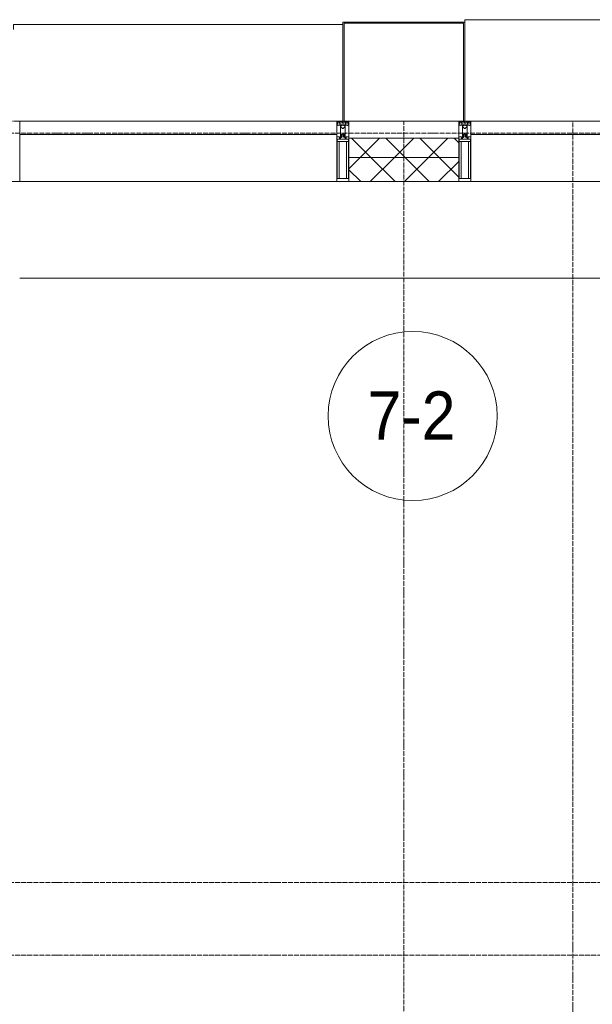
# Model space of a CAD drawing. Header units: millimetres. Extents: x 5617 to 107604, y 7718 to 206326.
# Tile 42 of 65: x 44601 to 46971, y 29497 to 33570. Entities that reach past the tile are written whole.
import ezdxf

# ---------------------------------------------------------------- set-up
doc = ezdxf.new("R2010")
doc.units = ezdxf.units.MM
doc.linetypes.add('ADSK_Линия сетки', pattern=[25, 20, -2.5, 0, -2.5])
doc.linetypes.add('Линия сетки', pattern=[25, 20, -2.5, 0, -2.5])
for name, color, linetype, lineweight in [('Импосты витража', 7, 'Continuous', 18), ('Колонны', 7, 'Continuous', 18), ('Марки помещений', 7, 'Continuous', 20), ('Оси', 7, 'Continuous', 9), ('Панели витража', 7, 'Continuous', 18), ('Перекрытия', 7, 'Continuous', 18), ('Стены разрез', 7, 'Continuous', 40), ('Стены штриховка', 7, 'Continuous', 40), ('Элементы узлов', 7, 'Continuous', 18)]:
    doc.layers.add(name, color=color, linetype=linetype, lineweight=lineweight)
doc.styles.add('Arial_3', font='arial.ttf', dxfattribs={"width": 0.9, "height": 200})
pattern_1 = [(45, (0, 0), (-70.71068, 70.71068), []), (135, (0, 0), (-70.71068, -70.71068), [])]

# ---------------------------------------------------------------- blocks, each defined once
blk = doc.blocks.new('135_SLK_K4_AR_rvt-1-МКСС_К4_L17_58_200_')
at = {"layer": 'Перекрытия', "color": 253, "true_color": 0xaaaaaa}
blk.add_line((120550, 32500), (117160, 32500), dxfattribs=at)
blk = doc.blocks.new('System Panel - A_PAN_Glass-7513417-МКСС_К4_L17_58_200_')
at = {"layer": 'Панели витража', "color": 253, "lineweight": 5, "true_color": 0xaaaaaa}
for p, q in [((656.25, 0), (-656.25, 0)), ((-656.25, 0), (-656.25, -55)), ((656.25, -55), (656.25, 0)), ((-656.25, -55), (656.25, -55))]:
    blk.add_line(p, q, dxfattribs=at)
blk = doc.blocks.new('Rectangular Mullion - R_StandardFrame_50Wx250H-V64-МКСС_К4_L17_58_200_')
at = {"layer": 'Импосты витража', "color": 253, "lineweight": 5, "true_color": 0xaaaaaa}
blk.add_line((132872.5, 32900), (131560, 32900), dxfattribs=at)
blk = doc.blocks.new('Rectangular Mullion - 50Wx250H-2623690-МКСС_К4_L17_58_200_')
at = {"layer": 'Элементы узлов', "color": 253, "lineweight": 5, "true_color": 0xaaaaaa}
for p, q in [((-25, 65.2), (-25, 250)), ((-25, 250), (0, 250)), ((25, 250), (0, 250)), ((25, 65.2), (25, 250)), ((-23, 237.3), (0, 237.3)), ((-23, 237.3), (-23, 73.6)), ((-14.9, 84), (-14.9, 237.3)), ((23, 237.3), (0, 237.3)), ((14.9, 84), (14.9, 237.3)), ((23, 237.3), (23, 73.6)), ((0, 84), (-23, 84)), ((0, 84), (23, 84)), ((-14, 65.2), (-25, 65.2)), ((-0.5, 73.6), (-23, 73.6)), ((-14, 71.3), (-14, 65.2)), ((-10, 71.3), (-14, 71.3)), ((-10, 53), (-10, 71.3)), ((-8.7, 53), (-10, 53)), ((-10, 53), (-10, 17)), ((-8.7, 53), (-7, 54.7)), ((-7, 65.2), (-5.9, 67.3)), ((-7, 65.2), (-7, 54.7)), ((-4.1, 67.3), (-5.9, 67.3)), ((-4.1, 67.3), (-2.9, 65.1)), ((-2.9, 65.1), (-2.9, 54.6)), ((-1.3, 53), (-2.9, 54.6)), ((0, 53), (-1.3, 53)), ((0, 53), (1.3, 53)), ((0.5, 73.6), (23, 73.6)), ((1.3, 53), (2.9, 54.6)), ((4.1, 67.3), (2.9, 65.1)), ((2.9, 65.1), (2.9, 54.6)), ((4.1, 67.3), (5.9, 67.3)), ((7, 65.2), (5.9, 67.3)), ((7, 65.2), (7, 54.7)), ((8.7, 53), (7, 54.7)), ((8.7, 53), (10, 53)), ((10, 71.3), (14, 71.3)), ((10, 53), (10, 71.3)), ((10, 53), (10, 17)), ((14, 71.3), (14, 65.2)), ((14, 65.2), (25, 65.2)), ((-23.8, 14.6), (-25, 14.2)), ((-25, 0), (-25, 14.2)), ((-22.3, 17), (-23.8, 17)), ((-23.8, 17), (-23.8, 14.6)), ((-22.5, 10.6), (-23.8, 14.6)), ((-22.5, 10.6), (-23.7, 9.9)), ((-23.7, 1.3), (-23.7, 9.9)), ((-23.7, 1.3), (-11.8, 1.3)), ((-23.2, 10.2), (-22.5, 8)), ((-22.5, 8), (-22.5, 4.5)), ((-21.3, 4.5), (-22.5, 4.5)), ((-22.3, 17), (-22.3, 16)), ((-22.3, 16), (-21.3, 16)), ((-19, 17.6), (-21.3, 16)), ((-21.3, 4.5), (-21.3, 6.5)), ((-21.3, 6.5), (-14.2, 6.5)), ((-18.4, 16.6), (-19, 17.6)), ((-7.4, 16.6), (-18.4, 16.6)), ((-14.2, 6.5), (-14.2, 4.5)), ((-13.2, 4.5), (-14.2, 4.5)), ((-13.2, 4.5), (-12.2, 7.2)), ((-12.7, 7.6), (-11.3, 11.4)), ((-12.7, 7.6), (-11.8, 6.9)), ((-12.2, 9), (-12.2, 14.8)), ((-12.2, 14.8), (0, 14.8)), ((-11.8, 1.3), (-11.8, 6.9)), ((-10.5, 11.2), (-11.3, 11.4)), ((-10.5, 1.5), (-10.5, 11.2)), ((-4.8, 1.5), (-10.5, 1.5)), ((-10, 17), (-7.5, 17)), ((-8.5, 23), (-1.5, 30)), ((-8.5, 18.5), (-8.5, 23)), ((-7.5, 18.5), (-8.5, 18.5)), ((-7.5, 17), (-7.5, 18.5)), ((-7.4, 18), (-7.4, 16.6)), ((-2.6, 18), (-7.4, 18)), ((0, 8), (-4.8, 8)), ((-4.8, 1.5), (-4.8, 8)), ((-2.6, 18), (-2.6, 16.8)), ((-2.6, 16.8), (0, 16.8)), ((-1.5, 30), (0, 30)), ((1.5, 30), (0, 30)), ((2.6, 16.8), (0, 16.8)), ((0, 14.8), (0, 16.8)), ((0, 14.8), (0, 16.8)), ((12.2, 14.8), (0, 14.8)), ((0, 0), (0, 8)), ((0, 8), (4.8, 8)), ((0, 0), (0, 8)), ((8.5, 23), (1.5, 30)), ((2.6, 18), (2.6, 16.8)), ((2.6, 18), (7.4, 18)), ((4.8, 1.5), (4.8, 8)), ((4.8, 1.5), (10.5, 1.5)), ((7.4, 18), (7.4, 16.6)), ((7.4, 16.6), (18.4, 16.6)), ((7.5, 18.5), (8.5, 18.5)), ((7.5, 17), (7.5, 18.5)), ((10, 17), (7.5, 17)), ((8.5, 18.5), (8.5, 23)), ((10.5, 11.2), (11.3, 11.4)), ((10.5, 1.5), (10.5, 11.2)), ((12.7, 7.6), (11.3, 11.4)), ((12.7, 7.6), (11.8, 6.9)), ((11.8, 1.3), (11.8, 6.9)), ((23.7, 1.3), (11.8, 1.3)), ((12.2, 9), (12.2, 14.8)), ((13.2, 4.5), (12.2, 7.2)), ((13.2, 4.5), (14.2, 4.5)), ((21.3, 6.5), (14.2, 6.5)), ((14.2, 6.5), (14.2, 4.5)), ((18.4, 16.6), (19, 17.6)), ((19, 17.6), (21.3, 16)), ((22.3, 16), (21.3, 16)), ((21.3, 4.5), (21.3, 6.5)), ((21.3, 4.5), (22.5, 4.5)), ((22.3, 17), (22.3, 16)), ((22.3, 17), (23.8, 17)), ((22.5, 10.6), (23.8, 14.6)), ((22.5, 10.6), (23.7, 9.9)), ((23.2, 10.2), (22.5, 8)), ((22.5, 8), (22.5, 4.5)), ((23.7, 1.3), (23.7, 9.9)), ((23.8, 17), (23.8, 14.6)), ((23.8, 14.6), (25, 14.2)), ((25, 0), (25, 14.2)), ((-25, 0), (0, 0)), ((25, 0), (0, 0))]:
    blk.add_line(p, q, dxfattribs=at)
for centre, start, end in [((-0.5, 73.1), 360, 90), ((0.5, 73.1), 90, 180)]:
    blk.add_arc(centre, 0.5, start, end, dxfattribs=at)
blk = doc.blocks.new('Rectangular Mullion - R_StandardFrame_50Wx250H-V63-МКСС_К4_L17_58_200_')
at = {"layer": 'Импосты витража', "color": 253, "lineweight": 5, "true_color": 0xaaaaaa}
for p, q in [((-25, 0), (-25, 250)), ((-25, 250), (25, 250)), ((25, 250), (25, 0)), ((0, 0), (-25, 0)), ((25, 0), (5, 0))]:
    blk.add_line(p, q, dxfattribs=at)
blk = doc.blocks.new('Rectangular Mullion - R_StandardFrame_50Wx250H-7511672-МКСС_К4_L17_58_200_')
at = {"layer": 'Импосты витража', "color": 253, "lineweight": 5, "true_color": 0xaaaaaa}
for p, q in [((-25, 0), (-25, 250)), ((-25, 250), (25, 250)), ((25, 250), (25, 0)), ((-5, 0), (-25, 0)), ((25, 0), (0, 0))]:
    blk.add_line(p, q, dxfattribs=at)
blk = doc.blocks.new('A_SLK_PAN_Type1 - Прямой тип панели-6538287-МКСС_К4_L17_58_200_')
at = {"layer": 'Колонны', "lineweight": 5}
for p, q in [((-247.5, 0), (-252.5, 0)), ((-252.5, 0), (-252.5, -410)), ((-247.5, -405), (-247.5, 0)), ((227.5, 0), (-227.5, 0)), ((247.5, 0), (247.5, -405)), ((252.5, 0), (247.5, 0)), ((252.5, -410), (252.5, 0)), ((247.5, -405), (-247.5, -405)), ((-252.5, -410), (252.5, -410))]:
    blk.add_line(p, q, dxfattribs=at)
blk = doc.blocks.new('A_OGR_PAN_Отлив - A_OGR_PAN_Отлив-V76-МКСС_К4_L17_58_200_')
at = {"layer": 'Колонны', "color": 253, "lineweight": 5, "true_color": 0xaaaaaa}
for p in [(681.25, 420), (-681.25, 410)]:
    blk.add_line(p, (-681.25, 420), dxfattribs=at)
blk = doc.blocks.new('A_OGR_PAN_Отлив - A_OGR_PAN_Отлив-6265609-МКСС_К4_L17_58_200_')
at = {"layer": 'Колонны', "color": 253, "lineweight": 5, "true_color": 0xaaaaaa}
for p in [(681.25, 400), (-681.25, 380)]:
    blk.add_line(p, (-681.25, 400), dxfattribs=at)
blk = doc.blocks.new('135_SLK_K4_AR_FCD_rvt-1-МКСС_К4_L17_58_200_')
at = {"layer": 'Стены разрез', "lineweight": 5, "true_color": 0xaaaaaa}
h = blk.add_hatch(dxfattribs=at)
h.set_pattern_fill('FP_4', color=253, style=0, pattern_type=2)
h.set_pattern_definition(pattern_1)
h.paths.add_polyline_path([(118977.5, 33000), (118977.5, 33080), (118522.5, 33080), (118522.5, 33000), (118590.4, 33000)])
h = blk.add_hatch(dxfattribs=at)
h.set_pattern_fill('FP_4', color=253, style=0, pattern_type=2)
h.set_pattern_definition(pattern_1)
h.paths.add_polyline_path([(118977.5, 32900), (118977.5, 33000), (118522.5, 33000), (118522.5, 32900), (118590.4, 32900)])
at = {"layer": 'Стены разрез', "color": 253, "lineweight": 9, "true_color": 0xaaaaaa}
for p, q in [((118977.5, 33080), (118522.5, 33080)), ((118522.5, 33080), (118522.5, 32900)), ((118977.5, 32900), (118977.5, 33080)), ((118522.5, 32900), (118977.5, 32900))]:
    blk.add_line(p, q, dxfattribs=at)
at = {"layer": 'Стены штриховка', "color": 253, "lineweight": 9, "true_color": 0xaaaaaa}
blk.add_line((118977.5, 33000), (118522.5, 33000), dxfattribs=at)
at = {"layer": 'Импосты витража', "color": 253, "lineweight": 5, "true_color": 0xaaaaaa, "extrusion": (0, 0, -1), "rotation": 180}
for name, p in [('Rectangular Mullion - R_StandardFrame_50Wx250H-7511672-МКСС_К4_L17_58_200_', (-117135, 33150)), ('Rectangular Mullion - 50Wx250H-2623690-МКСС_К4_L17_58_200_', (-118497.5, 33150)), ('Rectangular Mullion - R_StandardFrame_50Wx250H-V63-МКСС_К4_L17_58_200_', (-118497.5, 33150)), ('Rectangular Mullion - 50Wx250H-2623690-МКСС_К4_L17_58_200_', (-119002.5, 33150)), ('Rectangular Mullion - R_StandardFrame_50Wx250H-7511672-МКСС_К4_L17_58_200_', (-119002.5, 33150))]:
    blk.add_blockref(name, p, dxfattribs=at)
at = {"layer": 'Импосты витража', "color": 253, "lineweight": 5, "true_color": 0xaaaaaa}
for p in [(-14400, 0), (-12532.5, 0)]:
    blk.add_blockref('Rectangular Mullion - R_StandardFrame_50Wx250H-V64-МКСС_К4_L17_58_200_', p, dxfattribs=at)
at = {"layer": 'Колонны', "color": 253, "lineweight": 5, "true_color": 0xaaaaaa}
for name, p in [('A_OGR_PAN_Отлив - A_OGR_PAN_Отлив-V76-МКСС_К4_L17_58_200_', (119683.8, 33150)), ('A_OGR_PAN_Отлив - A_OGR_PAN_Отлив-6265609-МКСС_К4_L17_58_200_', (117816.3, 33150))]:
    blk.add_blockref(name, p, dxfattribs=at)
at = {"layer": 'Колонны', "color": 253, "lineweight": 5, "true_color": 0xaaaaaa, "rotation": 180}
blk.add_blockref('A_SLK_PAN_Type1 - Прямой тип панели-6538287-МКСС_К4_L17_58_200_', (118750, 33150), dxfattribs=at)
at = {"layer": 'Панели витража', "color": 253, "lineweight": 5, "true_color": 0xaaaaaa}
for p in [(117816.3, 33150), (119683.8, 33150)]:
    blk.add_blockref('System Panel - A_PAN_Glass-7513417-МКСС_К4_L17_58_200_', p, dxfattribs=at)
blk = doc.blocks.new('050_Марка_Помещение - Номер-620969-МКСС_К4_L17_58_200_')
at = {"layer": 'Марки помещений'}
blk.add_circle((0, 0), 3.5, dxfattribs=at)

msp = doc.modelspace()

# ---------------------------------------------------------------- linework, layer by layer
at = {"layer": 'Оси', "linetype": 'Линия сетки'}
for p, q in [((46191.3, 12025.7), (46191.3, 33150)), ((46891.3, 13295.7), (46891.3, 33150))]:
    msp.add_line(p, q, dxfattribs=at)
at = {"layer": 'Оси', "linetype": 'ADSK_Линия сетки'}
for p, q in [((64356.3, 33100), (24852.5, 33100)), ((64356.3, 30000), (26122.5, 30000)), ((64356.3, 29700), (24852.5, 29700))]:
    msp.add_line(p, q, dxfattribs=at)

# ---------------------------------------------------------------- block references
at = {"lineweight": 5}
for name in ['135_SLK_K4_AR_FCD_rvt-1-МКСС_К4_L17_58_200_', '135_SLK_K4_AR_rvt-1-МКСС_К4_L17_58_200_']:
    msp.add_blockref(name, (-72558.7, 0), dxfattribs=at)
at = {"layer": 'Марки помещений', "xscale": 99.99999999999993, "yscale": 99.99999999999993, "zscale": 99.99999999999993}
msp.add_blockref('050_Марка_Помещение - Номер-620969-МКСС_К4_L17_58_200_', (46228, 31930.5), dxfattribs=at)

# ---------------------------------------------------------------- texts
at = {"layer": 'Марки помещений', "lineweight": 9, "insert": (46041.5, 32032.2), "char_height": 200, "width": 447.342, "attachment_point": 1, "style": 'Arial_3'}
msp.add_mtext('7-2', dxfattribs=at)

doc.saveas('drawing.dxf')
